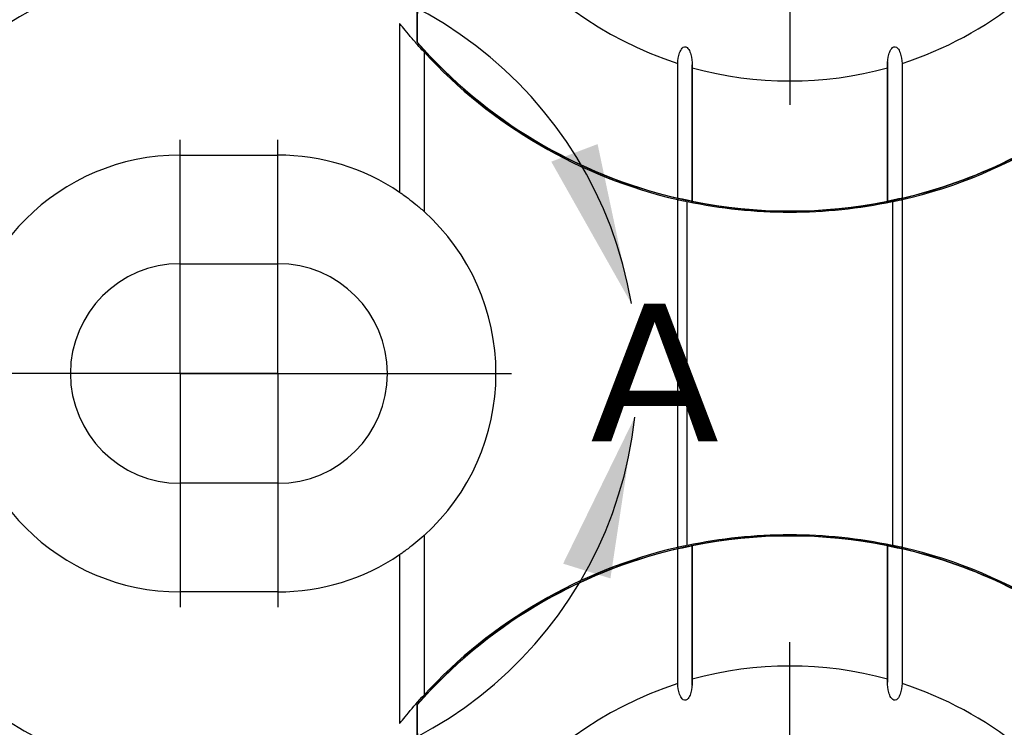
# Model space of a CAD drawing. Header units: millimetres. Extents: x 6 to 273, y 6 to 210.
# Tile 30 of 44: x 167 to 187, y 96 to 111. Entities that reach past the tile are written whole.
import ezdxf

# ---------------------------------------------------------------- set-up
doc = ezdxf.new("R2010")
doc.units = ezdxf.units.MM
doc.linetypes.add('SLD-Center', pattern=[19.05, 15.24, -1.27, 1.27, -1.27])
doc.linetypes.add('SLD-Solid', pattern=[0])
doc.layers.add('CENTER', color=40, linetype='SLD-Center')
doc.layers.add('TEXT', color=140, linetype='SLD-Solid', lineweight=25)
doc.styles.add('SLDTEXTSTYLE0', font='VERDANA.TTF')

# ---------------------------------------------------------------- blocks, each defined once
blk = doc.blocks.new('SW_CENTERMARKSYMBOL_2')
at = {"layer": 'CENTER', "color": 0}
for p, q in [((0, 5.08), (0, 7.9985)), ((0, 0), (0, 2.54)), ((-5.08, 0), (-7.9985, 0)), ((0, 0), (-2.54, 0)), ((0, 0), (0, -2.54)), ((0, 0), (2.54, 0)), ((5.08, 0), (7.9985, 0)), ((0, -5.08), (0, -7.9985))]:
    blk.add_line(p, q, dxfattribs=at)
blk = doc.blocks.new('SW_CENTERMARKSYMBOL_3')
at = {"layer": 'CENTER', "color": 0}
for p, q in [((0, 5.08), (0, 7.9985)), ((0, 0), (0, 2.54)), ((-5.08, 0), (-7.9985, 0)), ((0, 0), (-2.54, 0)), ((0, 0), (0, -2.54)), ((0, 0), (2.54, 0)), ((5.08, 0), (7.9985, 0)), ((0, -5.08), (0, -7.9985))]:
    blk.add_line(p, q, dxfattribs=at)
blk = doc.blocks.new('SW_CENTERMARKSYMBOL_14')
at = {"layer": 'CENTER', "color": 0}
for p, q in [((0, 2.54), (0, 4.79)), ((0, 0), (0, 2.54)), ((-2.54, 0), (-4.79, 0)), ((0, 0), (-2.54, 0)), ((0, 0), (0, -2.54)), ((0, 0), (2.54, 0)), ((2.54, 0), (4.79, 0)), ((0, -2.54), (0, -4.79))]:
    blk.add_line(p, q, dxfattribs=at)
blk = doc.blocks.new('SW_CENTERMARKSYMBOL_15')
at = {"layer": 'CENTER', "color": 0}
for p, q in [((0, 2.54), (0, 4.79)), ((0, 0), (0, 2.54)), ((-2.54, 0), (-4.79, 0)), ((0, 0), (-2.54, 0)), ((0, 0), (0, -2.54)), ((0, 0), (2.54, 0)), ((2.54, 0), (4.79, 0)), ((0, -2.54), (0, -4.79))]:
    blk.add_line(p, q, dxfattribs=at)

msp = doc.modelspace()

# ---------------------------------------------------------------- linework, layer by layer
for p, q in [((174.848, 123.795), (174.848, 110.377)), ((174.498, 110.758), (174.498, 107.298)), ((174.857, 110.374), (174.848, 110.377)), ((174.998, 110.173), (174.998, 106.906)), ((180.199, 107.179), (180.199, 109.94)), ((180.497, 109.851), (180.497, 107.114)), ((180.498, 107.099), (180.498, 109.91)), ((184.498, 109.978), (184.498, 107.102)), ((184.499, 107.114), (184.499, 109.851)), ((184.797, 109.94), (184.797, 107.179)), ((169.998, 108.061), (171.998, 108.061)), ((180.198, 100.023), (180.198, 107.149)), ((180.395, 100.067), (180.395, 107.105)), ((184.6, 107.105), (184.6, 100.067)), ((184.798, 107.149), (184.798, 100.023)), ((169.998, 105.836), (171.998, 105.836)), ((171.998, 101.336), (169.998, 101.336)), ((174.998, 100.266), (174.998, 96.999)), ((180.199, 97.232), (180.199, 99.993)), ((180.497, 100.058), (180.497, 97.321)), ((180.498, 97.194), (180.498, 100.07)), ((184.498, 100.073), (184.498, 97.262)), ((184.499, 97.321), (184.499, 100.058)), ((184.797, 99.993), (184.797, 97.232)), ((174.498, 99.874), (174.498, 96.414)), ((171.998, 99.111), (169.998, 99.111)), ((174.848, 96.795), (174.857, 96.798)), ((174.848, 96.795), (174.848, 83.377))]:
    msp.add_line(p, q)
at = {"flags": 128}
for points in [[(174.857, 123.798), (174.865, 122.632), (174.872, 121.433), (174.877, 120.209), (174.88, 118.967), (174.882, 117.714), (174.882, 116.458), (174.88, 115.205), (174.877, 113.963), (174.872, 112.739), (174.865, 111.54), (174.857, 110.374)], [(174.857, 96.798), (174.865, 95.632), (174.872, 94.433), (174.877, 93.209), (174.88, 91.967), (174.882, 90.714), (174.882, 89.458), (174.88, 88.205), (174.877, 86.963), (174.872, 85.739), (174.865, 84.54), (174.857, 83.374)]]:
    msp.add_lwpolyline(points, dxfattribs=at)
for centre, radius, start, end in [((182.498, 117.086), 7.507, 107.8335, 252.1665), ((182.498, 117.086), 7.507, 287.8335, 308.855), ((182.498, 117.086), 10.2, 283.0317, 321.6573), ((182.498, 117.086), 10.175, 221.2497, 318.325), ((182.498, 117.086), 10.17, 221.2986, 256.9361), ((182.498, 117.086), 10.2, 222.6679, 256.9683), ((182.498, 117.086), 7.507, 254.5401, 285.4599), ((182.498, 117.086), 10.17, 283.0639, 309.1549), ((169.998, 103.586), 4.475, 90, 270), ((171.998, 103.586), 4.475, 56.0369, 90), ((182.498, 117.086), 10.17, 258.6534, 281.3466), ((171.998, 103.586), 4.475, 312.0973, 47.9027), ((169.998, 103.586), 2.25, 90, 270), ((171.998, 103.586), 2.25, 270, 90), ((182.498, 90.086), 10.175, 41.675, 138.7503), ((182.498, 90.086), 10.17, 78.6534, 101.3466), ((182.498, 90.086), 10.17, 103.0639, 138.7014), ((182.498, 90.086), 10.2, 103.0317, 137.3321), ((182.498, 90.086), 10.17, 50.8451, 76.9361), ((182.498, 90.086), 10.2, 38.3427, 76.9683), ((171.998, 103.586), 4.475, 270, 303.9631), ((182.498, 90.086), 7.507, 74.5401, 105.4599), ((182.498, 90.086), 7.507, 107.8335, 252.1665), ((182.498, 90.086), 7.507, 51.145, 72.1665)]:
    msp.add_arc(centre, radius, start, end)
for points, knots in [([(174.998, 110.173), (174.941, 110.235), (174.886, 110.296), (174.779, 110.418), (174.726, 110.479), (174.632, 110.592), (174.588, 110.646), (174.521, 110.729), (174.498, 110.758), (174.498, 110.758)], [0, 0, 0, 0, 0.25, 0.25, 0.5, 0.5, 0.75, 0.75, 1, 1, 1, 1]), ([(180.199, 109.94), (180.202, 110.014), (180.213, 110.087), (180.25, 110.191), (180.266, 110.225), (180.303, 110.266), (180.319, 110.278), (180.355, 110.285), (180.374, 110.278), (180.419, 110.244), (180.436, 110.21), (180.464, 110.142), (180.474, 110.106), (180.495, 109.998), (180.5, 109.925), (180.497, 109.851)], [0, 0, 0, 0, 0.25, 0.25, 0.375, 0.375, 0.4375, 0.4375, 0.5, 0.5, 0.625, 0.625, 0.75, 0.75, 1, 1, 1, 1]), ([(184.499, 109.851), (184.495, 109.925), (184.5, 109.997), (184.521, 110.104), (184.531, 110.14), (184.559, 110.209), (184.576, 110.243), (184.62, 110.277), (184.639, 110.284), (184.676, 110.278), (184.692, 110.267), (184.73, 110.226), (184.745, 110.191), (184.782, 110.087), (184.793, 110.014), (184.797, 109.94)], [0, 0, 0, 0, 0.25, 0.25, 0.375, 0.375, 0.5, 0.5, 0.5625, 0.5625, 0.625, 0.625, 0.75, 0.75, 1, 1, 1, 1]), ([(174.498, 107.298), (174.498, 107.298), (174.515, 107.286), (174.577, 107.243), (174.62, 107.213), (174.72, 107.139), (174.775, 107.096), (174.886, 107.005), (174.942, 106.957), (174.998, 106.906)], [0, 0, 0, 0, 0.25, 0.25, 0.5, 0.5, 0.75, 0.75, 1, 1, 1, 1]), ([(180.198, 107.149), (180.198, 107.149), (180.218, 107.144), (180.29, 107.128), (180.34, 107.117), (180.395, 107.105)], [0, 0, 0, 0, 0.5, 0.5, 1, 1, 1, 1]), ([(180.497, 107.114), (180.501, 107.113), (180.493, 107.114), (180.443, 107.124), (180.401, 107.132), (180.314, 107.151), (180.275, 107.16), (180.22, 107.173), (180.203, 107.177), (180.199, 107.179)], [0, 0, 0, 0, 0.25, 0.25, 0.5, 0.5, 0.75, 0.75, 1, 1, 1, 1]), ([(184.797, 107.179), (184.792, 107.177), (184.775, 107.173), (184.721, 107.16), (184.682, 107.151), (184.596, 107.133), (184.553, 107.124), (184.504, 107.114), (184.495, 107.113), (184.499, 107.114)], [0, 0, 0, 0, 0.25, 0.25, 0.5, 0.5, 0.75, 0.75, 1, 1, 1, 1]), ([(184.6, 107.105), (184.656, 107.117), (184.706, 107.128), (184.778, 107.144), (184.798, 107.149), (184.798, 107.149)], [0, 0, 0, 0, 0.5, 0.5, 1, 1, 1, 1]), ([(174.998, 100.266), (174.886, 100.165), (174.769, 100.07), (174.62, 99.96), (174.577, 99.929), (174.515, 99.886), (174.498, 99.874), (174.498, 99.874)], [0, 0, 0, 0, 0.5, 0.5, 0.75, 0.75, 1, 1, 1, 1]), ([(180.395, 100.067), (180.34, 100.055), (180.29, 100.044), (180.218, 100.028), (180.198, 100.023), (180.198, 100.023)], [0, 0, 0, 0, 0.5, 0.5, 1, 1, 1, 1]), ([(180.199, 99.993), (180.203, 99.995), (180.22, 99.999), (180.274, 100.012), (180.314, 100.021), (180.4, 100.039), (180.442, 100.048), (180.492, 100.058), (180.501, 100.059), (180.497, 100.058)], [0, 0, 0, 0, 0.25, 0.25, 0.5, 0.5, 0.75, 0.75, 1, 1, 1, 1]), ([(184.499, 100.058), (184.495, 100.059), (184.503, 100.058), (184.553, 100.048), (184.595, 100.04), (184.681, 100.021), (184.72, 100.012), (184.775, 99.999), (184.792, 99.995), (184.797, 99.993)], [0, 0, 0, 0, 0.25, 0.25, 0.5, 0.5, 0.75, 0.75, 1, 1, 1, 1]), ([(184.798, 100.023), (184.798, 100.023), (184.778, 100.028), (184.706, 100.044), (184.656, 100.055), (184.6, 100.067)], [0, 0, 0, 0, 0.5, 0.5, 1, 1, 1, 1]), ([(180.497, 97.321), (180.5, 97.247), (180.496, 97.175), (180.474, 97.068), (180.465, 97.032), (180.437, 96.963), (180.42, 96.929), (180.376, 96.895), (180.357, 96.888), (180.32, 96.894), (180.304, 96.905), (180.266, 96.946), (180.251, 96.981), (180.213, 97.085), (180.203, 97.158), (180.199, 97.232)], [0, 0, 0, 0, 0.25, 0.25, 0.375, 0.375, 0.5, 0.5, 0.5625, 0.5625, 0.625, 0.625, 0.75, 0.75, 1, 1, 1, 1]), ([(184.797, 97.232), (184.793, 97.158), (184.782, 97.085), (184.745, 96.981), (184.73, 96.947), (184.693, 96.906), (184.677, 96.894), (184.641, 96.887), (184.621, 96.894), (184.577, 96.928), (184.559, 96.962), (184.532, 97.03), (184.522, 97.066), (184.5, 97.174), (184.495, 97.247), (184.499, 97.321)], [0, 0, 0, 0, 0.25, 0.25, 0.375, 0.375, 0.4375, 0.4375, 0.5, 0.5, 0.625, 0.625, 0.75, 0.75, 1, 1, 1, 1]), ([(174.498, 96.414), (174.498, 96.414), (174.52, 96.442), (174.588, 96.526), (174.631, 96.579), (174.774, 96.749), (174.884, 96.875), (174.998, 96.999)], [0, 0, 0, 0, 0.25, 0.25, 0.5, 0.5, 1, 1, 1, 1])]:
    msp.add_open_spline(points, degree=3, knots=knots)
for points in [[(182.498, 106.886), (181.781, 106.886), (181.081, 106.961), (180.395, 107.105)], [(184.6, 107.105), (183.915, 106.961), (183.214, 106.886), (182.498, 106.886)], [(180.395, 100.067), (181.081, 100.211), (181.781, 100.286), (182.498, 100.286)], [(182.498, 100.286), (183.214, 100.286), (183.915, 100.211), (184.6, 100.067)]]:
    msp.add_open_spline(points, degree=3)
at = {"layer": 'TEXT'}
msp.add_arc((170.941, 103.607), 8.427, 9.6325, 353.7598, dxfattribs=at)
for points in [[(179.249, 105.017), (178.556, 108.286), (177.606, 107.926)], [(179.318, 102.691), (177.849, 99.69), (178.819, 99.388)]]:
    msp.add_solid(points, dxfattribs=at)

# ---------------------------------------------------------------- block references
at = {"layer": 'CENTER'}
for name, p in [('SW_CENTERMARKSYMBOL_3', (182.498, 117.086)), ('SW_CENTERMARKSYMBOL_15', (169.998, 103.586)), ('SW_CENTERMARKSYMBOL_14', (171.998, 103.586)), ('SW_CENTERMARKSYMBOL_2', (182.498, 90.086))]:
    msp.add_blockref(name, p, dxfattribs=at)

# ---------------------------------------------------------------- texts
at = {"layer": 'TEXT', "insert": (178.403, 105.017), "char_height": 2.822, "attachment_point": 1, "style": 'SLDTEXTSTYLE0'}
msp.add_mtext('A', dxfattribs=at)

doc.saveas('drawing.dxf')
